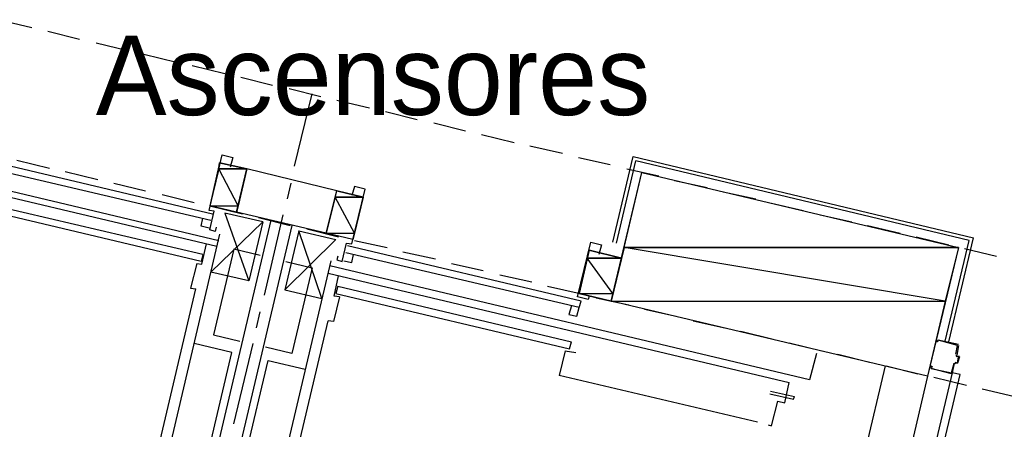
# Model space of a CAD drawing. Header units: feet. Extents: x -79 to 198, y -22 to 181.
# Tile 199 of 256: x 78.66 to 93.55, y 115.43 to 121.62. Entities that reach past the tile are written whole.
import ezdxf
from ezdxf.enums import TextEntityAlignment as Align

# ---------------------------------------------------------------- set-up
doc = ezdxf.new("R2010")
doc.units = ezdxf.units.FT
for name, color, linetype in [('A-LINEA', 7, 'CONTINUOUS'), ('A-MURO-CONCRETO', 8, 'CONTINUOUS'), ('A-NOMBRE-ESPACIO', 2, 'CONTINUOUS')]:
    doc.layers.add(name, color=color, linetype=linetype)

msp = doc.modelspace()

# ---------------------------------------------------------------- linework, layer by layer
at = {"layer": 'A-LINEA'}
for p, q in [((78.3467, 121.6178), (78.84, 121.4978)), ((79.08, 121.4444), (79.56, 121.3244)), ((79.8133, 121.2711), (80.2933, 121.1511)), ((80.5333, 121.0978), (81.0267, 120.9778)), ((81.2667, 120.9244), (81.76, 120.8044)), ((82, 120.7511), (82.48, 120.6311)), ((82.7333, 120.5778), (83.2133, 120.4578)), ((82.8133, 119.4044), (83.08, 120.4978)), ((83.4533, 120.4044), (83.9467, 120.2844)), ((84.1867, 120.2311), (84.6667, 120.1111)), ((84.92, 120.0578), (85.4, 119.9378)), ((74.4133, 120.0044), (81.6667, 118.2844)), ((85.64, 119.8844), (86.1333, 119.7644)), ((81.64, 118.1911), (74.6667, 119.8444)), ((86.3733, 119.7111), (86.8667, 119.6044)), ((78.0133, 119.4178), (81.5467, 118.5911)), ((78.04, 119.5244), (81.5733, 118.6844)), ((78.6133, 119.4978), (79.1067, 119.3778)), ((81.68, 119.4578), (81.5333, 118.8044)), ((82.0933, 119.3644), (81.68, 119.4578)), ((87.1067, 119.5378), (87.5867, 119.4311)), ((87.6267, 118.2578), (87.9333, 119.5511)), ((87.68, 118.2444), (87.9733, 119.4844)), ((87.9333, 119.5511), (93.08, 118.3244)), ((93.0133, 118.2844), (87.9733, 119.4844)), ((79.3467, 119.3244), (79.84, 119.2044)), ((81.9333, 118.7111), (82.0933, 119.3644)), ((83.4533, 119.0311), (82.0933, 119.3644)), ((87.84, 119.3644), (88.32, 119.2578)), ((80.08, 119.1511), (80.56, 119.0311)), ((82.7067, 118.9111), (82.76, 119.1511)), ((88.56, 119.1911), (89.0533, 119.0844)), ((80.8133, 118.9778), (81.2933, 118.8578)), ((83.2933, 118.3911), (83.4533, 119.0311)), ((83.8533, 118.9378), (83.4533, 119.0311)), ((89.2933, 119.0178), (89.7867, 118.9111)), ((81.4267, 118.0711), (77.8933, 118.8978)), ((90.0267, 118.8444), (90.5067, 118.7378)), ((81.4, 117.9644), (77.8667, 118.8044)), ((81.9333, 118.7111), (81.5333, 118.8044)), ((81.5333, 118.8044), (82.0267, 118.6844)), ((83.2933, 118.3911), (81.9333, 118.7111)), ((82.4533, 118.5911), (80.5333, 110.4711)), ((82.3333, 118.5644), (82.12, 117.6711)), ((82.2667, 118.6311), (82.7467, 118.5111)), ((82.36, 117.4578), (82.64, 118.6711)), ((90.76, 118.6711), (91.24, 118.5644)), ((81.68, 118.3778), (79.9867, 111.1911)), ((82.7733, 118.5111), (80.8533, 110.4044)), ((82.88, 118.4311), (82.6667, 117.5378)), ((83, 118.4578), (83.48, 118.3378)), ((83.6933, 118.2978), (83.2933, 118.3911)), ((91.48, 118.5111), (91.9733, 118.3911)), ((81.4133, 117.9244), (81.48, 118.2311)), ((83.72, 118.2844), (84.2133, 118.1778)), ((92.2133, 118.3378), (92.7067, 118.2178)), ((92.6533, 116.7644), (93.0133, 118.2844)), ((92.7067, 116.7511), (93.08, 118.3244)), ((87.12, 117.2711), (83.5867, 118.0978)), ((87.1467, 117.3644), (83.6133, 118.2044)), ((84.4533, 118.1111), (84.9467, 118.0044)), ((87.2667, 118.1378), (87.12, 117.4844)), ((92.9467, 118.1644), (93.4267, 118.0444)), ((81.3333, 117.9378), (81.24, 117.5644)), ((81.3333, 117.9378), (81.4133, 117.9244)), ((81.4267, 118.0711), (81.4, 117.9644)), ((83.36, 117.9778), (81.6667, 110.7911)), ((85.1867, 117.9378), (85.6667, 117.8311)), ((82.12, 117.6711), (81.5467, 117.8044)), ((83.32, 117.7911), (90.2933, 116.1378)), ((90.6, 116.1778), (83.3467, 117.8978)), ((83.4133, 117.4444), (83.48, 117.7511)), ((85.92, 117.7644), (86.4, 117.6578)), ((79.9867, 111.9111), (81.32, 117.5511)), ((81.24, 117.5644), (81.32, 117.5511)), ((82.6667, 117.5378), (83.2267, 117.4044)), ((83.4667, 117.5911), (83.44, 117.4844)), ((83.44, 117.4844), (86.9733, 116.6444)), ((83.4667, 117.5911), (87, 116.7511)), ((86.64, 117.5911), (87.1333, 117.4844)), ((83.4933, 117.4311), (83.4, 117.0578)), ((83.4933, 117.4311), (83.4133, 117.4444)), ((87.3733, 117.4178), (87.8667, 117.3111)), ((82.24, 116.9644), (82.2933, 117.2044)), ((87, 117.2978), (86.96, 117.1644)), ((88.1067, 117.2444), (88.5867, 117.1378)), ((81.9867, 111.4311), (83.32, 117.0711)), ((83.4, 117.0578), (83.32, 117.0711)), ((88.84, 117.0711), (89.32, 116.9644)), ((89.56, 116.9111), (90.0533, 116.7911)), ((86.9733, 116.6444), (87, 116.7511)), ((90.2933, 116.7378), (90.7867, 116.6178)), ((80.5333, 110.9644), (81.8667, 116.5911)), ((81.8667, 116.5911), (81.2933, 116.7244)), ((81.8933, 115.5111), (82.1867, 116.7244)), ((86.9067, 116.6178), (86.8133, 116.2444)), ((86.9067, 116.6178), (87.0667, 116.5911)), ((92.84, 116.6978), (92.84, 116.6978)), ((81.08, 110.8311), (82.4133, 116.4711)), ((82.4133, 116.4711), (82.9733, 116.3378)), ((90.7067, 116.5778), (90.6, 116.1778)), ((91.0267, 116.5644), (91.5067, 116.4444)), ((92.8139, 116.549), (92.8287, 116.525)), ((92.8267, 116.5378), (92.8667, 116.5378)), ((92.8533, 116.5244), (92.8533, 116.5244)), ((91.7467, 116.3911), (89.8267, 108.2844)), ((91.76, 116.3911), (92.24, 116.2711)), ((92.7867, 116.4311), (92.76, 116.2844)), ((92.8113, 116.4306), (92.7872, 116.4157)), ((92.8, 116.4178), (92.8, 116.4178)), ((89.8133, 115.5378), (86.8133, 116.2444)), ((92.3867, 116.2311), (90.4667, 108.1244)), ((92.48, 116.2178), (92.9733, 116.0978)), ((92.7467, 116.2844), (92.7467, 116.2844)), ((90.0133, 116.0044), (90.3733, 115.9244)), ((93.2133, 116.0444), (93.7067, 115.9244)), ((90, 115.9644), (90.36, 115.8844)), ((90.0267, 115.4844), (90.12, 115.8578)), ((90.36, 115.8844), (90.3733, 115.9244)), ((89.9733, 115.4978), (90.0267, 115.4844))]:
    msp.add_line(p, q, dxfattribs=at)
for points in [[(81.6267, 118.4844), (81.6133, 118.4178), (81.5333, 118.4444), (81.6, 118.7244), (81.52, 118.7378), (81.72, 119.5778), (81.88, 119.5378), (81.84, 119.3911)], [(92.3867, 116.2311), (87.6, 117.3644), (88.0667, 119.3111), (92.8533, 118.1778), (92.3867, 116.2311)], [(83.4667, 118.0444), (83.4533, 117.9911), (83.5333, 117.9644), (83.6, 118.2444), (83.68, 118.2311), (83.88, 119.0578), (83.72, 119.0978), (83.68, 118.9644)], [(81.5467, 117.8044), (82.3333, 118.5644), (81.76, 118.6978), (82.12, 117.6711)], [(81.52, 118.4711), (81.4, 118.4978), (81.4267, 118.6178)], [(83.2267, 117.4044), (82.88, 118.4311), (83.44, 118.2978), (82.6667, 117.5378)], [(87.2667, 117.4444), (87.2533, 117.3911), (87.0933, 117.4311), (87.2933, 118.2578), (87.4533, 118.2178), (87.4133, 118.0711)], [(82.2933, 118.0578), (81.8933, 118.1511), (81.5867, 116.8578), (81.9867, 116.7644)], [(87.12, 117.4844), (87.6, 117.3644), (87.76, 118.0178), (87.2667, 118.1378)], [(82.68, 117.9644), (83.08, 117.8711), (82.7733, 116.5778), (82.3733, 116.6711)], [(83.56, 117.9778), (83.68, 117.9511), (83.7067, 118.0711)], [(86.96, 117.1644), (87.08, 117.1378), (87.12, 117.2711), (87.1467, 117.3644)], [(92.8133, 116.5644), (92.84, 116.6978), (92.5467, 116.7778), (92.5333, 116.7511), (92.52, 116.7511), (92.5333, 116.7778)], [(92.8533, 116.7111), (92.5467, 116.7778), (92.5467, 116.7778)], [(92.8533, 116.6978), (92.8267, 116.5511), (92.8267, 116.5511)], [(92.8, 116.4444), (92.84, 116.4311), (92.8533, 116.5244), (92.8267, 116.5378)], [(92.8667, 116.5244), (92.84, 116.4311), (92.84, 116.4311), (92.8, 116.4311)], [(92.4267, 116.3644), (92.44, 116.3911), (92.4533, 116.3778), (92.44, 116.3511), (92.7467, 116.2844), (92.7867, 116.4311)], [(92.7467, 116.2711), (92.44, 116.3511), (92.44, 116.3511)], [(92.76, 116.2844), (92.0667, 113.3644), (92.1867, 113.3378), (92.88, 116.2578), (92.76, 116.2844)], [(90.12, 115.8578), (90.2267, 115.8311), (90.2933, 116.1378)]]:
    msp.add_lwpolyline(points, dxfattribs=at)
at = {"layer": 'A-MURO-CONCRETO'}
for points in [[(81.68, 119.4578), (82.0933, 119.3644), (81.6667, 119.3644), (81.68, 119.4578), (81.68, 119.4578)], [(81.6667, 119.3644), (81.5333, 118.8044), (81.96, 118.8044), (81.6667, 119.3644)], [(81.6667, 119.3644), (82.0933, 119.3644), (81.96, 118.8044), (81.6667, 119.3644), (81.6667, 119.3644)], [(88.0667, 119.3111), (92.8533, 118.1778), (87.8, 118.1778), (88.0667, 119.3111), (88.0667, 119.3111)], [(83.4533, 119.0311), (83.8533, 118.9378), (83.4267, 118.9378), (83.4533, 119.0311), (83.4533, 119.0311)], [(83.4267, 118.9378), (83.2933, 118.3911), (83.72, 118.3911), (83.4267, 118.9378)], [(83.4267, 118.9378), (83.8533, 118.9378), (83.72, 118.3911), (83.4267, 118.9378), (83.4267, 118.9378)], [(81.5333, 118.8044), (81.96, 118.8044), (81.9333, 118.7111), (81.5333, 118.8044), (81.5333, 118.8044)], [(83.2933, 118.3911), (83.72, 118.3911), (83.6933, 118.2978), (83.2933, 118.3911), (83.2933, 118.3911)], [(87.2667, 118.1378), (87.76, 118.0178), (87.24, 118.0178), (87.2667, 118.1378), (87.2667, 118.1378)], [(87.8, 118.1778), (87.6, 117.3644), (92.6533, 117.3644), (87.8, 118.1778)], [(87.8, 118.1778), (92.8533, 118.1778), (92.6533, 117.3644), (87.8, 118.1778), (87.8, 118.1778)], [(87.24, 118.0178), (87.12, 117.4844), (87.6267, 117.4844), (87.24, 118.0178)], [(87.24, 118.0178), (87.76, 118.0178), (87.6267, 117.4844), (87.24, 118.0178), (87.24, 118.0178)], [(87.12, 117.4844), (87.6267, 117.4844), (87.6, 117.3644), (87.12, 117.4844), (87.12, 117.4844)], [(87.6, 117.3644), (92.6533, 117.3644), (92.3867, 116.2311), (87.6, 117.3644), (87.6, 117.3644)]]:
    msp.add_lwpolyline(points, dxfattribs=at)

# ---------------------------------------------------------------- texts
at = {"layer": 'A-NOMBRE-ESPACIO'}
msp.add_text('Ascensores', height=1.2, dxfattribs=at).set_placement((84, 120.1778), align=Align.CENTER)

doc.saveas('drawing.dxf')
